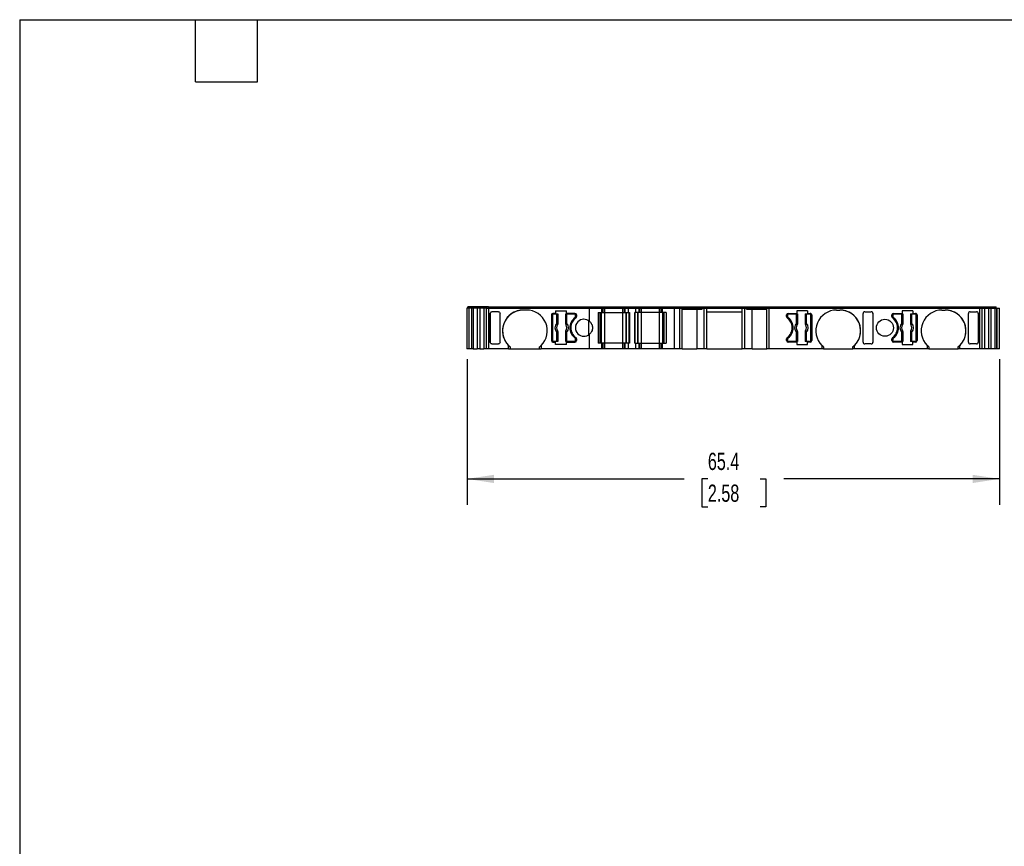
# Model space of a CAD drawing. Header units: millimetres. Extents: x 6 to 273, y 6 to 210.
# Tile 2 of 5: x 6 to 127, y 108 to 210. Entities that reach past the tile are written whole.
import ezdxf

# ---------------------------------------------------------------- set-up
doc = ezdxf.new("R2010")
doc.units = ezdxf.units.MM
doc.linetypes.add('SLD-Solid', pattern=[0])
doc.layers.add('DIMENSIONS', color=140, linetype='SLD-Solid', lineweight=25)
doc.layers.add('TEXT', color=140, linetype='SLD-Solid', lineweight=25)
doc.styles.add('SLDTEXTSTYLE0', font='TXT', dxfattribs={"width": 0.7})
doc.dimstyles.new('SLDDIMSTYLE0', dxfattribs={"dimtxt": 2.158008, "dimasz": 3.302, "dimexe": 0, "dimexo": 0.0625, "dimgap": 0.539502, "dimtad": 0, "dimtih": 1, "dimtoh": 1, "dimrnd": 1e-09, "dimzin": 12, "dimdsep": 46, "dimtxsty": 'SLDTEXTSTYLE0', "dimsah": 1, "dimcen": 0.09, "dimadec": 0, "dimazin": 3, "dimtfac": 1, "dimtofl": 0, "dimtmove": 0, "dimatfit": 3, "dimfxl": 0, "dimfrac": 2, "dimtolj": 1, "dimtzin": 12, "dimarcsym": 0})

# ---------------------------------------------------------------- blocks, each defined once
blk = doc.blocks.new('_D_4')
at = {"layer": 'DIMENSIONS'}
for p, q in [((61.3, 167.84), (61.3, 149.93)), ((126.72, 167.84), (126.72, 149.93)), ((61.3, 153.11), (87.96, 153.11)), ((90.89, 153.11), (90.16, 153.11)), ((90.16, 153.11), (90.16, 149.68)), ((97.3, 153.11), (98.03, 153.11)), ((98.03, 153.11), (98.03, 149.68)), ((126.72, 153.11), (100.22, 153.11)), ((90.16, 149.68), (90.89, 149.68)), ((98.03, 149.68), (97.3, 149.68))]:
    blk.add_line(p, q, dxfattribs=at)
for points in [[(61.3, 153.11), (64.6, 152.6), (64.6, 153.61)], [(126.72, 153.11), (123.41, 153.61), (123.41, 152.6)]]:
    blk.add_solid(points, dxfattribs=at)
at = {"layer": 'DIMENSIONS', "char_height": 2.117, "attachment_point": 1, "style": 'SLDTEXTSTYLE0'}
for s, insert in [('65.4', (90.89, 156.32)), ('2.58', (90.89, 152.41))]:
    blk.add_mtext(s, dxfattribs=dict(at, insert=insert))

msp = doc.modelspace()

# ---------------------------------------------------------------- linework, layer by layer
for p, q in [((61.396, 174.107), (61.396, 174.257)), ((61.943, 174.257), (61.396, 174.257)), ((61.943, 174.107), (61.943, 174.257)), ((61.95, 174.257), (61.943, 174.257)), ((61.943, 174.107), (61.943, 174.257)), ((61.95, 174.107), (61.95, 174.257)), ((62.137, 174.257), (61.95, 174.257)), ((62.137, 174.107), (62.137, 174.257)), ((62.666, 174.257), (62.137, 174.257)), ((62.666, 174.107), (62.666, 174.257)), ((62.939, 174.257), (62.666, 174.257)), ((62.939, 174.107), (62.939, 174.257)), ((63.468, 174.257), (62.939, 174.257)), ((63.468, 174.107), (63.468, 174.257)), ((63.751, 174.257), (63.468, 174.257)), ((63.751, 174.107), (63.751, 174.257)), ((63.944, 174.257), (63.751, 174.257)), ((63.944, 174.107), (63.944, 174.257)), ((63.944, 174.257), (76.319, 174.257)), ((76.319, 174.107), (76.319, 174.257)), ((76.319, 174.257), (77.765, 174.257)), ((77.765, 174.107), (77.765, 174.257)), ((77.765, 174.107), (77.765, 174.257)), ((77.765, 174.257), (77.765, 174.257)), ((77.765, 174.257), (77.92, 174.257)), ((77.92, 174.107), (77.92, 174.257)), ((77.92, 174.257), (78.22, 174.257)), ((78.22, 174.107), (78.22, 174.257)), ((78.22, 174.257), (80.453, 174.257)), ((80.453, 174.107), (80.453, 174.257)), ((80.453, 174.257), (80.753, 174.257)), ((80.753, 174.107), (80.753, 174.257)), ((80.753, 174.257), (80.812, 174.257)), ((80.812, 174.107), (80.812, 174.257)), ((80.812, 174.257), (81.195, 174.257)), ((81.195, 174.107), (81.195, 174.257)), ((81.195, 174.257), (81.979, 174.257)), ((81.979, 174.107), (81.979, 174.257)), ((81.979, 174.257), (82.362, 174.257)), ((82.362, 174.107), (82.362, 174.257)), ((82.362, 174.257), (82.42, 174.257)), ((82.42, 174.107), (82.42, 174.257)), ((82.42, 174.257), (82.72, 174.257)), ((82.72, 174.107), (82.72, 174.257)), ((82.72, 174.257), (84.953, 174.257)), ((84.953, 174.107), (84.953, 174.257)), ((84.953, 174.257), (85.253, 174.257)), ((85.253, 174.107), (85.253, 174.257)), ((85.253, 174.257), (85.409, 174.257)), ((85.409, 174.107), (85.409, 174.257)), ((85.409, 174.257), (86.855, 174.257)), ((85.409, 174.107), (85.409, 174.257)), ((85.409, 174.257), (85.409, 174.257)), ((86.855, 174.107), (86.855, 174.257)), ((86.855, 174.257), (87.43, 174.257)), ((87.43, 174.107), (87.43, 174.257)), ((87.43, 174.257), (87.63, 174.257)), ((87.63, 174.107), (87.63, 174.257)), ((87.63, 174.257), (90.189, 174.257)), ((90.189, 174.107), (90.189, 174.257)), ((90.189, 174.257), (90.358, 174.257)), ((90.358, 174.107), (90.358, 174.257)), ((90.358, 174.257), (90.655, 174.257)), ((90.655, 174.107), (90.655, 174.257)), ((90.655, 174.257), (95.204, 174.257)), ((95.204, 174.107), (95.204, 174.257)), ((95.204, 174.257), (95.5, 174.257)), ((95.5, 174.107), (95.5, 174.257)), ((95.5, 174.257), (95.669, 174.257)), ((95.669, 174.107), (95.669, 174.257)), ((95.669, 174.257), (98.23, 174.257)), ((98.23, 174.107), (98.23, 174.257)), ((98.23, 174.257), (98.43, 174.257)), ((98.43, 174.107), (98.43, 174.257)), ((98.43, 174.257), (124.315, 174.257)), ((124.315, 174.107), (124.315, 174.257)), ((124.315, 174.257), (124.508, 174.257)), ((124.508, 174.107), (124.508, 174.257)), ((124.508, 174.257), (124.791, 174.257)), ((124.791, 174.107), (124.791, 174.257)), ((124.791, 174.257), (125.32, 174.257)), ((125.32, 174.107), (125.32, 174.257)), ((125.32, 174.257), (125.594, 174.257)), ((125.594, 174.107), (125.594, 174.257)), ((125.594, 174.257), (126.12, 174.257)), ((126.12, 174.107), (126.12, 174.257)), ((126.12, 174.257), (126.309, 174.257)), ((126.309, 174.107), (126.309, 174.257)), ((126.309, 174.257), (126.316, 174.257)), ((126.316, 174.107), (126.316, 174.257)), ((61.296, 174.107), (61.296, 169.107)), ((61.543, 174.107), (61.296, 174.107)), ((61.543, 174.107), (61.543, 169.107)), ((61.843, 174.107), (61.543, 174.107)), ((61.843, 174.107), (61.843, 169.107)), ((61.854, 174.107), (61.843, 174.107)), ((61.843, 174.107), (61.843, 169.107)), ((61.854, 174.107), (61.854, 169.107)), ((62.059, 174.107), (61.854, 174.107)), ((62.059, 174.107), (62.059, 169.107)), ((62.551, 174.107), (62.059, 174.107)), ((62.551, 174.107), (62.551, 169.107)), ((62.861, 174.107), (62.551, 174.107)), ((62.861, 174.107), (62.861, 169.107)), ((63.353, 174.107), (62.861, 174.107)), ((63.353, 174.107), (63.353, 169.107)), ((63.655, 174.107), (63.353, 174.107)), ((63.655, 174.107), (63.655, 169.107)), ((63.655, 174.107), (63.944, 174.107)), ((63.944, 174.107), (63.944, 169.107)), ((63.944, 174.107), (76.363, 174.107)), ((64.155, 173.474), (64.155, 173.456)), ((64.155, 169.89), (64.155, 173.474)), ((64.155, 173.456), (64.155, 169.908)), ((65.163, 173.657), (64.355, 173.657)), ((65.363, 169.908), (65.363, 173.456)), ((68.613, 173.857), (68.213, 173.857)), ((71.663, 173.257), (71.663, 170.107)), ((71.663, 173.257), (71.663, 173.257)), ((71.663, 173.257), (71.663, 170.107)), ((71.788, 173.232), (71.788, 170.132)), ((72.173, 173.457), (71.863, 173.457)), ((71.938, 173.382), (72.347, 173.382)), ((72.173, 173.757), (72.173, 173.457)), ((72.173, 173.757), (73.513, 173.757)), ((72.347, 172.269), (72.347, 173.382)), ((72.347, 173.382), (72.446, 173.382)), ((72.446, 173.382), (72.446, 172.269)), ((72.446, 173.382), (72.456, 173.382)), ((72.456, 172.158), (72.456, 173.382)), ((73.421, 173.382), (73.421, 172.158)), ((73.421, 173.382), (73.43, 173.382)), ((73.43, 172.269), (73.43, 173.382)), ((73.43, 173.382), (73.53, 173.382)), ((73.513, 173.457), (73.513, 173.757)), ((74.563, 173.457), (73.513, 173.457)), ((73.53, 173.382), (73.53, 172.269)), ((73.53, 173.382), (74.488, 173.382)), ((74.638, 173.082), (74.638, 173.232)), ((74.638, 173.232), (74.638, 173.232)), ((74.638, 173.232), (74.638, 173.082)), ((74.638, 173.082), (74.638, 173.082)), ((74.763, 173.257), (74.763, 173.057)), ((76.363, 172.465), (76.363, 174.107)), ((76.363, 174.107), (77.865, 174.107)), ((77.42, 173.557), (77.865, 173.557)), ((77.42, 173.557), (77.42, 169.807)), ((77.665, 169.807), (77.665, 173.557)), ((77.665, 169.807), (77.665, 173.557)), ((77.82, 169.807), (77.82, 173.557)), ((77.865, 173.557), (77.865, 174.107)), ((77.865, 173.557), (77.865, 174.107)), ((77.865, 174.107), (77.865, 174.107)), ((77.865, 174.107), (78.02, 174.107)), ((77.865, 173.557), (77.865, 173.557)), ((77.865, 173.557), (78.02, 173.557)), ((78.02, 173.557), (78.02, 174.107)), ((78.02, 174.107), (78.22, 174.107)), ((78.02, 173.557), (78.22, 173.557)), ((78.22, 173.557), (78.22, 174.107)), ((78.22, 174.107), (80.453, 174.107)), ((78.22, 169.807), (78.22, 173.557)), ((78.22, 173.557), (80.453, 173.557)), ((80.453, 173.557), (80.453, 174.107)), ((80.453, 174.107), (80.653, 174.107)), ((80.453, 169.807), (80.453, 173.557)), ((80.453, 173.557), (80.653, 173.557)), ((80.653, 173.557), (80.653, 174.107)), ((80.653, 174.107), (80.741, 174.107)), ((80.653, 173.557), (80.741, 173.557)), ((80.741, 173.557), (80.741, 174.107)), ((80.741, 174.107), (81.153, 174.107)), ((80.741, 173.557), (81.153, 173.557)), ((80.853, 169.807), (80.853, 173.557)), ((80.883, 169.807), (80.883, 173.557)), ((81.153, 173.557), (81.153, 174.107)), ((81.153, 174.107), (82.02, 174.107)), ((81.153, 173.557), (81.253, 173.557)), ((81.236, 169.807), (81.236, 173.557)), ((81.253, 173.557), (81.253, 169.807)), ((81.92, 173.557), (81.92, 169.807)), ((82.02, 173.557), (81.92, 173.557)), ((81.938, 169.807), (81.938, 173.557)), ((82.02, 173.557), (82.02, 174.107)), ((82.02, 174.107), (82.433, 174.107)), ((82.433, 173.557), (82.02, 173.557)), ((82.291, 169.807), (82.291, 173.557)), ((82.32, 169.807), (82.32, 173.557)), ((82.433, 173.557), (82.433, 174.107)), ((82.433, 174.107), (82.52, 174.107)), ((82.52, 173.557), (82.433, 173.557)), ((82.52, 173.557), (82.52, 174.107)), ((82.52, 174.107), (82.72, 174.107)), ((82.72, 173.557), (82.52, 173.557)), ((82.72, 173.557), (82.72, 174.107)), ((82.72, 174.107), (84.953, 174.107)), ((82.72, 169.807), (82.72, 173.557)), ((84.953, 173.557), (82.72, 173.557)), ((84.953, 173.557), (84.953, 174.107)), ((84.953, 174.107), (85.153, 174.107)), ((84.953, 169.807), (84.953, 173.557)), ((85.153, 173.557), (84.953, 173.557)), ((85.153, 173.557), (85.153, 174.107)), ((85.153, 174.107), (85.309, 174.107)), ((85.309, 173.557), (85.153, 173.557)), ((85.309, 173.557), (85.309, 174.107)), ((85.309, 174.107), (86.81, 174.107)), ((85.309, 173.557), (85.309, 174.107)), ((85.309, 174.107), (85.309, 174.107)), ((85.753, 173.557), (85.309, 173.557)), ((85.309, 173.557), (85.309, 173.557)), ((85.353, 169.807), (85.353, 173.557)), ((85.509, 169.807), (85.509, 173.557)), ((85.509, 169.807), (85.509, 173.557)), ((85.753, 173.557), (85.753, 169.807)), ((86.81, 169.107), (86.81, 174.107)), ((86.81, 174.107), (87.43, 174.107)), ((87.43, 169.107), (87.43, 174.107)), ((87.43, 174.107), (87.73, 174.107)), ((87.73, 169.107), (87.73, 174.107)), ((87.73, 174.107), (90.204, 174.107)), ((87.73, 173.957), (90.204, 173.957)), ((89.522, 173.957), (89.522, 169.107)), ((90.204, 173.957), (90.204, 174.107)), ((90.204, 174.107), (90.43, 174.107)), ((90.43, 169.107), (90.43, 174.107)), ((90.43, 174.107), (90.755, 174.107)), ((90.755, 169.107), (90.755, 174.107)), ((90.755, 174.107), (95.104, 174.107)), ((90.755, 173.657), (95.104, 173.657)), ((95.104, 169.107), (95.104, 174.107)), ((95.104, 174.107), (95.429, 174.107)), ((95.429, 169.107), (95.429, 174.107)), ((95.429, 174.107), (95.654, 174.107)), ((95.654, 173.957), (95.654, 174.107)), ((95.654, 174.107), (98.13, 174.107)), ((95.654, 173.957), (98.13, 173.957)), ((96.337, 169.107), (96.337, 173.957)), ((98.13, 169.107), (98.13, 174.107)), ((98.13, 174.107), (98.43, 174.107)), ((98.43, 169.107), (98.43, 174.107)), ((98.43, 174.107), (124.315, 174.107)), ((100.554, 173.057), (100.554, 173.257)), ((100.679, 173.232), (100.679, 173.082)), ((100.679, 173.232), (100.679, 173.232)), ((100.679, 173.082), (100.679, 173.232)), ((100.679, 173.082), (100.679, 173.082)), ((100.754, 173.457), (101.804, 173.457)), ((100.829, 173.382), (101.787, 173.382)), ((101.787, 172.269), (101.787, 173.382)), ((101.787, 173.382), (101.887, 173.382)), ((103.144, 173.757), (101.804, 173.757)), ((101.804, 173.757), (101.804, 173.457)), ((101.887, 173.382), (101.887, 172.269)), ((101.887, 173.382), (101.896, 173.382)), ((101.896, 172.158), (101.896, 173.382)), ((102.861, 173.382), (102.861, 172.158)), ((102.861, 173.382), (102.871, 173.382)), ((102.871, 172.269), (102.871, 173.382)), ((102.871, 173.382), (102.971, 173.382)), ((102.971, 173.382), (102.971, 172.269)), ((102.971, 173.382), (103.379, 173.382)), ((103.144, 173.757), (103.144, 173.457)), ((103.144, 173.457), (103.454, 173.457)), ((103.529, 170.132), (103.529, 173.232)), ((103.654, 173.257), (103.654, 170.107)), ((103.654, 173.257), (103.654, 173.257)), ((103.654, 173.257), (103.654, 170.107)), ((106.704, 173.857), (107.104, 173.857)), ((109.954, 169.908), (109.954, 173.456)), ((110.154, 173.657), (110.962, 173.657)), ((111.162, 173.474), (111.162, 173.456)), ((111.162, 173.474), (111.162, 169.89)), ((111.162, 173.456), (111.162, 169.908)), ((113.494, 173.057), (113.494, 173.257)), ((113.619, 173.232), (113.619, 173.082)), ((113.619, 173.232), (113.619, 173.232)), ((113.619, 173.082), (113.619, 173.232)), ((113.619, 173.082), (113.619, 173.082)), ((113.694, 173.457), (114.744, 173.457)), ((113.769, 173.382), (114.727, 173.382)), ((114.727, 172.269), (114.727, 173.382)), ((114.727, 173.382), (114.827, 173.382)), ((116.084, 173.757), (114.744, 173.757)), ((114.744, 173.757), (114.744, 173.457)), ((114.827, 173.382), (114.827, 172.269)), ((114.827, 173.382), (114.836, 173.382)), ((114.836, 172.158), (114.836, 173.382)), ((115.801, 173.382), (115.801, 172.158)), ((115.801, 173.382), (115.811, 173.382)), ((115.811, 172.269), (115.811, 173.382)), ((115.811, 173.382), (115.911, 173.382)), ((115.911, 173.382), (115.911, 172.269)), ((115.911, 173.382), (116.319, 173.382)), ((116.084, 173.757), (116.084, 173.457)), ((116.084, 173.457), (116.394, 173.457)), ((116.469, 170.132), (116.469, 173.232)), ((116.594, 173.257), (116.594, 170.107)), ((116.594, 173.257), (116.594, 173.257)), ((116.594, 173.257), (116.594, 170.107)), ((119.644, 173.857), (120.044, 173.857)), ((122.894, 169.908), (122.894, 173.456)), ((123.094, 173.657), (123.902, 173.657)), ((124.102, 173.474), (124.102, 173.456)), ((124.102, 173.474), (124.102, 169.89)), ((124.102, 173.456), (124.102, 169.908)), ((124.315, 169.107), (124.315, 174.107)), ((124.315, 174.107), (124.605, 174.107)), ((124.605, 169.107), (124.605, 174.107)), ((124.605, 174.107), (124.906, 174.107)), ((124.906, 169.107), (124.906, 174.107)), ((124.906, 174.107), (125.398, 174.107)), ((125.398, 169.107), (125.398, 174.107)), ((125.398, 174.107), (125.709, 174.107)), ((125.709, 169.107), (125.709, 174.107)), ((125.709, 174.107), (126.199, 174.107)), ((126.199, 169.107), (126.199, 174.107)), ((126.199, 174.107), (126.406, 174.107)), ((126.406, 169.107), (126.406, 174.107)), ((126.406, 174.107), (126.416, 174.107)), ((126.416, 169.107), (126.416, 174.107)), ((126.416, 174.107), (126.716, 174.107)), ((126.716, 169.107), (126.716, 174.107)), ((72.347, 172.269), (72.446, 172.269)), ((73.43, 172.269), (73.53, 172.269)), ((74.558, 172.922), (74.558, 172.922)), ((76.274, 170.828), (76.274, 172.536)), ((100.759, 172.922), (100.759, 172.922)), ((101.787, 172.269), (101.887, 172.269)), ((102.871, 172.269), (102.971, 172.269)), ((113.699, 172.922), (113.699, 172.922)), ((114.727, 172.269), (114.827, 172.269)), ((115.811, 172.269), (115.911, 172.269)), ((72.347, 169.982), (72.347, 171.095)), ((72.446, 171.095), (72.347, 171.095)), ((72.446, 171.095), (72.446, 169.982)), ((72.456, 169.982), (72.456, 171.205)), ((73.421, 171.205), (73.421, 169.982)), ((73.43, 169.982), (73.43, 171.095)), ((73.53, 171.095), (73.43, 171.095)), ((73.53, 171.095), (73.53, 169.982)), ((76.363, 169.107), (76.363, 170.899)), ((101.787, 169.982), (101.787, 171.095)), ((101.887, 171.095), (101.787, 171.095)), ((101.887, 171.095), (101.887, 169.982)), ((101.896, 169.982), (101.896, 171.205)), ((102.861, 171.205), (102.861, 169.982)), ((102.871, 169.982), (102.871, 171.095)), ((102.971, 171.095), (102.871, 171.095)), ((102.971, 171.095), (102.971, 169.982)), ((114.727, 169.982), (114.727, 171.095)), ((114.827, 171.095), (114.727, 171.095)), ((114.827, 171.095), (114.827, 169.982)), ((114.836, 169.982), (114.836, 171.205)), ((115.801, 171.205), (115.801, 169.982)), ((115.811, 169.982), (115.811, 171.095)), ((115.911, 171.095), (115.811, 171.095)), ((115.911, 171.095), (115.911, 169.982)), ((64.155, 169.908), (64.155, 169.89)), ((64.355, 169.707), (65.163, 169.707)), ((66.413, 169.107), (66.413, 169.501)), ((70.413, 169.501), (70.413, 169.107)), ((71.663, 170.107), (71.663, 170.107)), ((71.863, 169.907), (72.173, 169.907)), ((72.347, 169.982), (71.938, 169.982)), ((72.173, 169.607), (72.173, 169.907)), ((73.513, 169.607), (72.173, 169.607)), ((72.446, 169.982), (72.347, 169.982)), ((72.456, 169.982), (72.446, 169.982)), ((73.43, 169.982), (73.421, 169.982)), ((73.53, 169.982), (73.43, 169.982)), ((73.513, 169.607), (73.513, 169.907)), ((73.513, 169.907), (74.563, 169.907)), ((74.488, 169.982), (73.53, 169.982)), ((74.558, 170.442), (74.558, 170.442)), ((74.638, 170.132), (74.638, 170.282)), ((74.638, 170.282), (74.638, 170.282)), ((74.638, 170.282), (74.638, 170.132)), ((74.638, 170.132), (74.638, 170.132)), ((74.763, 170.307), (74.763, 170.107)), ((77.865, 169.807), (77.42, 169.807)), ((77.865, 169.107), (77.865, 169.807)), ((77.865, 169.107), (77.865, 169.807)), ((77.865, 169.807), (77.865, 169.807)), ((78.02, 169.807), (77.865, 169.807)), ((78.02, 169.107), (78.02, 169.807)), ((78.22, 169.807), (78.02, 169.807)), ((78.22, 169.107), (78.22, 169.807)), ((80.453, 169.807), (78.22, 169.807)), ((80.453, 169.107), (80.453, 169.807)), ((80.653, 169.807), (80.453, 169.807)), ((80.653, 169.107), (80.653, 169.807)), ((80.741, 169.807), (80.653, 169.807)), ((80.741, 169.107), (80.741, 169.807)), ((81.153, 169.807), (80.741, 169.807)), ((81.153, 169.107), (81.153, 169.807)), ((81.253, 169.807), (81.153, 169.807)), ((81.92, 169.807), (82.02, 169.807)), ((82.02, 169.107), (82.02, 169.807)), ((82.02, 169.807), (82.433, 169.807)), ((82.433, 169.107), (82.433, 169.807)), ((82.433, 169.807), (82.52, 169.807)), ((82.52, 169.107), (82.52, 169.807)), ((82.52, 169.807), (82.72, 169.807)), ((82.72, 169.107), (82.72, 169.807)), ((82.72, 169.807), (84.953, 169.807)), ((84.953, 169.107), (84.953, 169.807)), ((84.953, 169.807), (85.153, 169.807)), ((85.153, 169.107), (85.153, 169.807)), ((85.153, 169.807), (85.309, 169.807)), ((85.309, 169.107), (85.309, 169.807)), ((85.309, 169.807), (85.753, 169.807)), ((85.309, 169.107), (85.309, 169.807)), ((85.309, 169.807), (85.309, 169.807)), ((100.554, 170.107), (100.554, 170.307)), ((100.679, 170.282), (100.679, 170.132)), ((100.679, 170.282), (100.679, 170.282)), ((100.679, 170.132), (100.679, 170.282)), ((100.679, 170.132), (100.679, 170.132)), ((101.804, 169.907), (100.754, 169.907)), ((100.759, 170.442), (100.759, 170.442)), ((101.787, 169.982), (100.829, 169.982)), ((101.887, 169.982), (101.787, 169.982)), ((101.804, 169.907), (101.804, 169.607)), ((101.804, 169.607), (103.144, 169.607)), ((101.896, 169.982), (101.887, 169.982)), ((102.871, 169.982), (102.861, 169.982)), ((102.971, 169.982), (102.871, 169.982)), ((103.379, 169.982), (102.971, 169.982)), ((103.144, 169.607), (103.144, 169.907)), ((103.454, 169.907), (103.144, 169.907)), ((103.654, 170.107), (103.654, 170.107)), ((104.904, 169.501), (104.904, 169.107)), ((108.904, 169.107), (108.904, 169.501)), ((110.962, 169.707), (110.154, 169.707)), ((111.162, 169.908), (111.162, 169.89)), ((113.494, 170.107), (113.494, 170.307)), ((113.619, 170.282), (113.619, 170.132)), ((113.619, 170.282), (113.619, 170.282)), ((113.619, 170.132), (113.619, 170.282)), ((113.619, 170.132), (113.619, 170.132)), ((114.744, 169.907), (113.694, 169.907)), ((113.699, 170.442), (113.699, 170.442)), ((114.727, 169.982), (113.769, 169.982)), ((114.827, 169.982), (114.727, 169.982)), ((114.744, 169.907), (114.744, 169.607)), ((114.744, 169.607), (116.084, 169.607)), ((114.836, 169.982), (114.827, 169.982)), ((115.811, 169.982), (115.801, 169.982)), ((115.911, 169.982), (115.811, 169.982)), ((116.319, 169.982), (115.911, 169.982)), ((116.084, 169.607), (116.084, 169.907)), ((116.394, 169.907), (116.084, 169.907)), ((116.594, 170.107), (116.594, 170.107)), ((117.844, 169.501), (117.844, 169.107)), ((121.844, 169.107), (121.844, 169.501)), ((123.902, 169.707), (123.094, 169.707)), ((124.102, 169.908), (124.102, 169.89)), ((61.543, 169.107), (61.296, 169.107)), ((61.843, 169.107), (61.543, 169.107)), ((61.854, 169.107), (61.843, 169.107)), ((62.059, 169.107), (61.854, 169.107)), ((62.059, 169.107), (62.551, 169.107)), ((62.551, 169.107), (62.551, 169.107)), ((62.861, 169.107), (62.551, 169.107)), ((62.861, 169.107), (63.353, 169.107)), ((63.655, 169.107), (63.353, 169.107)), ((63.944, 169.107), (63.655, 169.107)), ((66.413, 169.107), (63.944, 169.107)), ((66.413, 169.107), (66.613, 169.107)), ((66.613, 169.321), (66.613, 169.107)), ((66.613, 169.107), (70.213, 169.107)), ((70.213, 169.107), (70.213, 169.321)), ((70.213, 169.107), (70.413, 169.107)), ((76.363, 169.107), (70.413, 169.107)), ((77.865, 169.107), (76.363, 169.107)), ((77.865, 169.107), (77.865, 169.107)), ((78.02, 169.107), (77.865, 169.107)), ((78.22, 169.107), (78.02, 169.107)), ((80.453, 169.107), (78.22, 169.107)), ((80.653, 169.107), (80.453, 169.107)), ((80.741, 169.107), (80.653, 169.107)), ((81.153, 169.107), (80.741, 169.107)), ((82.02, 169.107), (81.153, 169.107)), ((82.433, 169.107), (82.02, 169.107)), ((82.52, 169.107), (82.433, 169.107)), ((82.72, 169.107), (82.52, 169.107)), ((84.953, 169.107), (82.72, 169.107)), ((85.153, 169.107), (84.953, 169.107)), ((85.309, 169.107), (85.153, 169.107)), ((86.81, 169.107), (85.309, 169.107)), ((85.309, 169.107), (85.309, 169.107)), ((87.43, 169.107), (86.81, 169.107)), ((87.73, 169.107), (87.43, 169.107)), ((87.73, 169.107), (89.522, 169.107)), ((90.43, 169.107), (89.522, 169.107)), ((90.755, 169.107), (90.43, 169.107)), ((90.755, 169.107), (95.104, 169.107)), ((95.429, 169.107), (95.104, 169.107)), ((96.337, 169.107), (95.429, 169.107)), ((96.337, 169.107), (98.13, 169.107)), ((98.43, 169.107), (98.13, 169.107)), ((104.904, 169.107), (98.43, 169.107)), ((105.104, 169.107), (104.904, 169.107)), ((105.104, 169.321), (105.104, 169.107)), ((105.104, 169.107), (108.704, 169.107)), ((108.704, 169.107), (108.704, 169.321)), ((108.904, 169.107), (108.704, 169.107)), ((117.844, 169.107), (108.904, 169.107)), ((118.044, 169.107), (117.844, 169.107)), ((118.044, 169.321), (118.044, 169.107)), ((118.044, 169.107), (121.644, 169.107)), ((121.644, 169.107), (121.644, 169.321)), ((121.844, 169.107), (121.644, 169.107)), ((124.315, 169.107), (121.844, 169.107)), ((124.605, 169.107), (124.315, 169.107)), ((124.906, 169.107), (124.605, 169.107)), ((125.398, 169.107), (124.906, 169.107)), ((125.709, 169.107), (125.398, 169.107)), ((126.199, 169.107), (125.709, 169.107)), ((126.406, 169.107), (126.199, 169.107)), ((126.416, 169.107), (126.406, 169.107)), ((126.716, 169.107), (126.416, 169.107))]:
    msp.add_line(p, q)
at = {"flags": 128}
for points in [[(72.42, 172.044), (72.419, 172.045), (72.418, 172.045)], [(72.449, 172.161), (72.453, 172.159), (72.456, 172.158)], [(73.421, 172.158), (73.424, 172.16), (73.427, 172.161)], [(73.458, 172.045), (73.457, 172.045), (73.457, 172.044)], [(101.86, 172.044), (101.86, 172.045), (101.859, 172.045)], [(101.89, 172.161), (101.893, 172.159), (101.896, 172.158)], [(102.861, 172.158), (102.865, 172.16), (102.868, 172.161)], [(102.899, 172.045), (102.898, 172.045), (102.897, 172.044)], [(114.8, 172.044), (114.8, 172.045), (114.799, 172.045)], [(114.83, 172.161), (114.833, 172.159), (114.836, 172.158)], [(115.801, 172.158), (115.805, 172.16), (115.808, 172.161)], [(115.839, 172.045), (115.838, 172.045), (115.837, 172.044)], [(72.418, 171.319), (72.419, 171.319), (72.42, 171.32)], [(72.456, 171.205), (72.452, 171.204), (72.449, 171.203)], [(73.427, 171.203), (73.424, 171.205), (73.421, 171.205)], [(73.457, 171.32), (73.458, 171.319), (73.458, 171.319)], [(101.859, 171.319), (101.86, 171.319), (101.86, 171.32)], [(101.896, 171.205), (101.893, 171.204), (101.89, 171.203)], [(102.868, 171.203), (102.864, 171.205), (102.861, 171.205)], [(102.897, 171.32), (102.898, 171.319), (102.899, 171.319)], [(114.799, 171.319), (114.8, 171.319), (114.8, 171.32)], [(114.836, 171.205), (114.833, 171.204), (114.83, 171.203)], [(115.808, 171.203), (115.804, 171.205), (115.801, 171.205)], [(115.837, 171.32), (115.838, 171.319), (115.839, 171.319)]]:
    msp.add_lwpolyline(points, dxfattribs=at)
msp.add_circle((112.644, 171.682), 1.05)
for centre, radius, start, end in [((68.213, 171.307), 2.55, 90, 225.09914), ((68.213, 171.307), 2.55, 90, 231.1377), ((68.613, 171.307), 2.55, 314.90088, 89.99999), ((71.863, 173.257), 0.2, 90, 180), ((71.863, 173.257), 0.2, 90, 180), ((71.938, 173.232), 0.15, 90, 180), ((74.488, 173.232), 0.15, 0, 90), ((74.488, 173.232), 0.15, 0, 90), ((74.438, 173.082), 0.2, 306.8699, 360), ((74.438, 173.082), 0.2, 306.86992, 0), ((74.563, 173.257), 0.2, 0, 90), ((74.563, 173.057), 0.2, 306.03188, 0), ((100.754, 173.257), 0.2, 90, 180), ((100.754, 173.057), 0.2, 180, 233.96812), ((100.829, 173.232), 0.15, 90, 180), ((100.829, 173.232), 0.15, 90.00003, 180), ((100.879, 173.082), 0.2, 180, 233.1301), ((100.879, 173.082), 0.2, 180, 233.13009), ((103.379, 173.232), 0.15, 0, 90), ((103.454, 173.257), 0.2, 0, 90), ((103.454, 173.257), 0.2, 0, 90.00007), ((106.704, 171.307), 2.55, 90.00001, 225.09912), ((107.104, 171.307), 2.55, 314.90086, 90), ((107.104, 171.307), 2.55, 308.86227, 90), ((113.694, 173.257), 0.2, 90, 180), ((113.694, 173.057), 0.2, 180, 233.96812), ((113.769, 173.232), 0.15, 90, 180), ((113.769, 173.232), 0.15, 90.00003, 180), ((113.819, 173.082), 0.2, 180, 233.1301), ((113.819, 173.082), 0.2, 180, 233.13009), ((116.319, 173.232), 0.15, 0, 90), ((116.394, 173.257), 0.2, 0, 90), ((116.394, 173.257), 0.2, 0, 90.00007), ((119.644, 171.307), 2.55, 90.00001, 225.09912), ((120.044, 171.307), 2.55, 314.90086, 90), ((120.044, 171.307), 2.55, 308.86227, 90), ((72.938, 171.682), 0.833, 135.23629, 224.76371), ((72.938, 171.682), 0.634, 145.08334, 214.91666), ((72.938, 171.682), 0.633, 145.05032, 214.94968), ((72.385, 172.175), 0.066, 289.96147, 346.89453), ((73.492, 172.175), 0.066, 193.10546, 250.03853), ((72.938, 171.682), 0.633, 325.05032, 34.94968), ((72.938, 171.682), 0.634, 325.08334, 34.91666), ((72.938, 171.682), 0.833, 315.23629, 44.76371), ((75.488, 171.682), 1.55, 126.8699, 233.1301), ((75.488, 171.682), 1.55, 126.8699, 233.1301), ((75.563, 171.682), 1.5, 126.03188, 233.96812), ((75.663, 171.682), 1.05, 48.18969, 311.81031), ((75.663, 171.682), 1.05, 90, 270), ((99.754, 171.682), 1.5, 306.03188, 53.96812), ((99.829, 171.682), 1.55, 306.8699, 53.1301), ((99.829, 171.682), 1.55, 306.8699, 53.1301), ((102.379, 171.682), 0.833, 135.23629, 224.76371), ((102.379, 171.682), 0.634, 145.08334, 214.91666), ((102.379, 171.682), 0.633, 145.05031, 214.94969), ((101.826, 172.175), 0.066, 289.96147, 346.89453), ((102.932, 172.175), 0.066, 193.10547, 250.03853), ((102.379, 171.682), 0.633, 325.05031, 34.94969), ((102.379, 171.682), 0.634, 325.08334, 34.91666), ((102.379, 171.682), 0.833, 315.23629, 44.76371), ((112.694, 171.682), 1.5, 306.03188, 53.96812), ((112.769, 171.682), 1.55, 306.8699, 53.1301), ((112.769, 171.682), 1.55, 306.8699, 53.1301), ((115.319, 171.682), 0.833, 135.23629, 224.76371), ((115.319, 171.682), 0.634, 145.08334, 214.91666), ((115.319, 171.682), 0.633, 145.05031, 214.94969), ((114.766, 172.175), 0.066, 289.96147, 346.89453), ((115.872, 172.175), 0.066, 193.10547, 250.03853), ((115.319, 171.682), 0.633, 325.05031, 34.94969), ((115.319, 171.682), 0.634, 325.08334, 34.91666), ((115.319, 171.682), 0.833, 315.23629, 44.76371), ((72.385, 171.188), 0.066, 13.10547, 70.03853), ((73.492, 171.188), 0.066, 109.96147, 166.89454), ((101.826, 171.188), 0.066, 13.10547, 70.03853), ((102.932, 171.188), 0.066, 109.96147, 166.89453), ((114.766, 171.188), 0.066, 13.10547, 70.03853), ((115.872, 171.188), 0.066, 109.96147, 166.89453), ((71.863, 170.107), 0.2, 180, 270), ((71.863, 170.107), 0.2, 180, 270), ((71.938, 170.132), 0.15, 180, 270), ((74.488, 170.132), 0.15, 270, 0), ((74.488, 170.132), 0.15, 270.00003, 0), ((74.438, 170.282), 0.2, 0, 53.1301), ((74.438, 170.282), 0.2, 0, 53.13008), ((74.563, 170.107), 0.2, 270, 0), ((74.563, 170.307), 0.2, 0, 53.96812), ((100.754, 170.307), 0.2, 126.03188, 180), ((100.754, 170.107), 0.2, 180, 270), ((100.879, 170.282), 0.2, 126.8699, 180), ((100.879, 170.282), 0.2, 126.86991, 180), ((100.829, 170.132), 0.15, 180, 270), ((100.829, 170.132), 0.15, 180, 270), ((103.379, 170.132), 0.15, 270, 0), ((103.454, 170.107), 0.2, 270, 0), ((103.454, 170.107), 0.2, 270, 0), ((113.694, 170.307), 0.2, 126.03188, 180), ((113.694, 170.107), 0.2, 180, 270), ((113.819, 170.282), 0.2, 126.8699, 180), ((113.819, 170.282), 0.2, 126.86991, 180), ((113.769, 170.132), 0.15, 180, 270), ((113.769, 170.132), 0.15, 180, 270), ((116.319, 170.132), 0.15, 270, 0), ((116.394, 170.107), 0.2, 270, 0), ((116.394, 170.107), 0.2, 270, 0)]:
    msp.add_arc(centre, radius, start, end)
for points, knots in [([(64.155, 173.456), (64.155, 173.504), (64.174, 173.559), (64.252, 173.637), (64.308, 173.657), (64.355, 173.657)], [0, 0, 0, 0, 0.5, 0.5, 1, 1, 1, 1]), ([(65.163, 173.657), (65.21, 173.657), (65.266, 173.637), (65.344, 173.559), (65.363, 173.504), (65.363, 173.456)], [0, 0, 0, 0, 0.5, 0.5, 1, 1, 1, 1]), ([(110.154, 173.657), (110.107, 173.657), (110.052, 173.637), (109.973, 173.559), (109.954, 173.504), (109.954, 173.456)], [0, 0, 0, 0, 0.5, 0.5, 1, 1, 1, 1]), ([(111.162, 173.456), (111.162, 173.504), (111.143, 173.559), (111.065, 173.637), (111.01, 173.657), (110.962, 173.657)], [0, 0, 0, 0, 0.5, 0.5, 1, 1, 1, 1]), ([(123.094, 173.657), (123.047, 173.657), (122.992, 173.637), (122.913, 173.559), (122.894, 173.504), (122.894, 173.456)], [0, 0, 0, 0, 0.5, 0.5, 1, 1, 1, 1]), ([(124.102, 173.456), (124.102, 173.504), (124.083, 173.559), (124.005, 173.637), (123.95, 173.657), (123.902, 173.657)], [0, 0, 0, 0, 0.5, 0.5, 1, 1, 1, 1]), ([(72.449, 172.161), (72.449, 172.144), (72.448, 172.103), (72.429, 172.067), (72.418, 172.045)], [0, 0, 0, 0, 0.389276, 1, 1, 1, 1]), ([(72.42, 172.044), (72.424, 172.05), (72.427, 172.055), (72.43, 172.061), (72.433, 172.066), (72.436, 172.072), (72.439, 172.078), (72.441, 172.084), (72.444, 172.09), (72.446, 172.096), (72.447, 172.099), (72.448, 172.102), (72.449, 172.105), (72.45, 172.112), (72.452, 172.118), (72.453, 172.124), (72.453, 172.127), (72.454, 172.131), (72.454, 172.134), (72.455, 172.142), (72.456, 172.15), (72.456, 172.158)], [0, 0, 0, 0, 0.00001937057, 0.00001937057, 0.00001937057, 0.00003874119, 0.00003874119, 0.00003874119, 0.00005811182, 0.00005811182, 0.00005811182, 0.00006777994, 0.00006777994, 0.00006777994, 0.00008715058, 0.00008715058, 0.00008715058, 0.0000968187, 0.0000968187, 0.0000968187, 0.00012148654, 0.00012148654, 0.00012148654, 0.00012148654]), ([(73.421, 172.158), (73.421, 172.152), (73.421, 172.146), (73.422, 172.139), (73.422, 172.133), (73.423, 172.126), (73.425, 172.12), (73.426, 172.114), (73.427, 172.107), (73.429, 172.101), (73.43, 172.098), (73.431, 172.095), (73.432, 172.092), (73.434, 172.086), (73.437, 172.08), (73.44, 172.074), (73.441, 172.071), (73.442, 172.068), (73.444, 172.065), (73.448, 172.058), (73.452, 172.051), (73.457, 172.044)], [0, 0, 0, 0, 0.00001937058, 0.00001937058, 0.00001937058, 0.00003874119, 0.00003874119, 0.00003874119, 0.00005811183, 0.00005811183, 0.00005811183, 0.00006777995, 0.00006777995, 0.00006777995, 0.00008715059, 0.00008715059, 0.00008715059, 0.00009681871, 0.00009681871, 0.00009681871, 0.00012148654, 0.00012148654, 0.00012148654, 0.00012148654]), ([(73.469, 172.113), (73.466, 172.106), (73.459, 172.089), (73.454, 172.065), (73.457, 172.052), (73.458, 172.045)], [0, 0, 0, 0, 0.2659023, 0.5993334, 1, 1, 1, 1]), ([(73.53, 172.269), (73.525, 172.254), (73.515, 172.225), (73.499, 172.183), (73.483, 172.144), (73.474, 172.123), (73.469, 172.113)], [0, 0, 0, 0, 0.2512213, 0.500849, 0.7634248, 1, 1, 1, 1]), ([(76.363, 172.465), (76.46, 172.378), (76.55, 172.264), (76.677, 171.994), (76.713, 171.838), (76.713, 171.525), (76.677, 171.37), (76.55, 171.1), (76.46, 170.986), (76.363, 170.899)], [0, 0, 0, 0, 0.25, 0.25, 0.5, 0.5, 0.75, 0.75, 1, 1, 1, 1]), ([(101.89, 172.161), (101.889, 172.144), (101.888, 172.103), (101.87, 172.067), (101.859, 172.045)], [0, 0, 0, 0, 0.389276, 1, 1, 1, 1]), ([(101.86, 172.044), (101.864, 172.05), (101.868, 172.055), (101.871, 172.061), (101.874, 172.066), (101.877, 172.072), (101.879, 172.078), (101.882, 172.084), (101.884, 172.09), (101.886, 172.096), (101.887, 172.099), (101.888, 172.102), (101.889, 172.105), (101.891, 172.112), (101.892, 172.118), (101.893, 172.124), (101.894, 172.127), (101.894, 172.131), (101.895, 172.134), (101.896, 172.142), (101.896, 172.15), (101.896, 172.158)], [0, 0, 0, 0, 0.00001937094, 0.00001937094, 0.00001937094, 0.00003874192, 0.00003874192, 0.00003874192, 0.00005811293, 0.00005811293, 0.00005811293, 0.00006778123, 0.00006778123, 0.00006778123, 0.00008715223, 0.00008715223, 0.00008715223, 0.00009682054, 0.00009682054, 0.00009682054, 0.00012148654, 0.00012148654, 0.00012148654, 0.00012148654]), ([(102.861, 172.158), (102.861, 172.152), (102.862, 172.146), (102.862, 172.139), (102.863, 172.133), (102.864, 172.126), (102.865, 172.12), (102.866, 172.114), (102.868, 172.107), (102.87, 172.101), (102.871, 172.098), (102.872, 172.095), (102.873, 172.092), (102.875, 172.086), (102.877, 172.08), (102.88, 172.074), (102.882, 172.071), (102.883, 172.068), (102.884, 172.065), (102.888, 172.058), (102.893, 172.051), (102.897, 172.044)], [0, 0, 0, 0, 0.00001937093, 0.00001937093, 0.00001937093, 0.0000387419, 0.0000387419, 0.0000387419, 0.00005811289, 0.00005811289, 0.00005811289, 0.00006778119, 0.00006778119, 0.00006778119, 0.00008715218, 0.00008715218, 0.00008715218, 0.00009682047, 0.00009682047, 0.00009682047, 0.00012148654, 0.00012148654, 0.00012148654, 0.00012148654]), ([(102.91, 172.113), (102.907, 172.106), (102.899, 172.089), (102.894, 172.065), (102.897, 172.052), (102.899, 172.045)], [0, 0, 0, 0, 0.2659023, 0.5993334, 1, 1, 1, 1]), ([(102.971, 172.269), (102.965, 172.254), (102.955, 172.225), (102.939, 172.183), (102.924, 172.144), (102.914, 172.123), (102.91, 172.113)], [0, 0, 0, 0, 0.25122126, 0.50084902, 0.76342484, 1, 1, 1, 1]), ([(114.83, 172.161), (114.829, 172.144), (114.828, 172.103), (114.81, 172.067), (114.799, 172.045)], [0, 0, 0, 0, 0.389276, 1, 1, 1, 1]), ([(114.8, 172.044), (114.804, 172.05), (114.808, 172.055), (114.811, 172.061), (114.814, 172.066), (114.817, 172.072), (114.819, 172.078), (114.822, 172.084), (114.824, 172.09), (114.826, 172.096), (114.827, 172.099), (114.828, 172.102), (114.829, 172.105), (114.831, 172.112), (114.832, 172.118), (114.833, 172.124), (114.834, 172.127), (114.834, 172.131), (114.835, 172.134), (114.836, 172.142), (114.836, 172.15), (114.836, 172.158)], [0, 0, 0, 0, 0.00001937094, 0.00001937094, 0.00001937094, 0.00003874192, 0.00003874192, 0.00003874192, 0.00005811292, 0.00005811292, 0.00005811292, 0.00006778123, 0.00006778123, 0.00006778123, 0.00008715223, 0.00008715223, 0.00008715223, 0.00009682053, 0.00009682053, 0.00009682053, 0.00012148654, 0.00012148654, 0.00012148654, 0.00012148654]), ([(115.801, 172.158), (115.801, 172.152), (115.802, 172.146), (115.802, 172.139), (115.803, 172.133), (115.804, 172.126), (115.805, 172.12), (115.806, 172.114), (115.808, 172.107), (115.81, 172.101), (115.811, 172.098), (115.812, 172.095), (115.813, 172.092), (115.815, 172.086), (115.817, 172.08), (115.82, 172.074), (115.822, 172.071), (115.823, 172.068), (115.824, 172.065), (115.828, 172.058), (115.833, 172.051), (115.837, 172.044)], [0, 0, 0, 0, 0.00001937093, 0.00001937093, 0.00001937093, 0.0000387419, 0.0000387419, 0.0000387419, 0.00005811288, 0.00005811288, 0.00005811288, 0.00006778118, 0.00006778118, 0.00006778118, 0.00008715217, 0.00008715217, 0.00008715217, 0.00009682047, 0.00009682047, 0.00009682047, 0.00012148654, 0.00012148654, 0.00012148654, 0.00012148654]), ([(115.85, 172.113), (115.847, 172.106), (115.839, 172.089), (115.834, 172.065), (115.837, 172.052), (115.839, 172.045)], [0, 0, 0, 0, 0.2659023, 0.5993334, 1, 1, 1, 1]), ([(115.911, 172.269), (115.905, 172.254), (115.895, 172.225), (115.879, 172.183), (115.864, 172.144), (115.854, 172.123), (115.85, 172.113)], [0, 0, 0, 0, 0.2512213, 0.500849, 0.7634248, 1, 1, 1, 1]), ([(72.347, 171.095), (72.352, 171.11), (72.362, 171.139), (72.378, 171.181), (72.393, 171.22), (72.403, 171.241), (72.407, 171.25)], [0, 0, 0, 0, 0.2512213, 0.500849, 0.7634248, 1, 1, 1, 1]), ([(72.407, 171.25), (72.411, 171.258), (72.418, 171.275), (72.423, 171.299), (72.42, 171.312), (72.418, 171.319)], [0, 0, 0, 0, 0.2659023, 0.5993334, 1, 1, 1, 1]), ([(72.456, 171.205), (72.456, 171.212), (72.455, 171.218), (72.455, 171.225), (72.454, 171.231), (72.453, 171.238), (72.452, 171.244), (72.451, 171.25), (72.449, 171.257), (72.447, 171.263), (72.446, 171.266), (72.445, 171.269), (72.444, 171.272), (72.442, 171.278), (72.44, 171.284), (72.437, 171.29), (72.436, 171.293), (72.434, 171.296), (72.433, 171.299), (72.429, 171.306), (72.425, 171.313), (72.42, 171.32)], [0, 0, 0, 0, 0.00001937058, 0.00001937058, 0.00001937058, 0.00003874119, 0.00003874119, 0.00003874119, 0.00005811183, 0.00005811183, 0.00005811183, 0.00006777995, 0.00006777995, 0.00006777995, 0.00008715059, 0.00008715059, 0.00008715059, 0.00009681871, 0.00009681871, 0.00009681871, 0.00012148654, 0.00012148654, 0.00012148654, 0.00012148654]), ([(73.457, 171.32), (73.453, 171.314), (73.45, 171.309), (73.446, 171.303), (73.443, 171.298), (73.44, 171.292), (73.438, 171.286), (73.435, 171.28), (73.433, 171.274), (73.431, 171.268), (73.43, 171.265), (73.429, 171.262), (73.428, 171.259), (73.426, 171.252), (73.425, 171.246), (73.424, 171.24), (73.423, 171.236), (73.423, 171.233), (73.422, 171.23), (73.421, 171.222), (73.421, 171.214), (73.421, 171.205)], [0, 0, 0, 0, 0.00001937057, 0.00001937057, 0.00001937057, 0.00003874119, 0.00003874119, 0.00003874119, 0.00005811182, 0.00005811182, 0.00005811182, 0.00006777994, 0.00006777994, 0.00006777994, 0.00008715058, 0.00008715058, 0.00008715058, 0.0000968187, 0.0000968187, 0.0000968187, 0.00012148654, 0.00012148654, 0.00012148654, 0.00012148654]), ([(73.427, 171.203), (73.428, 171.22), (73.429, 171.261), (73.447, 171.297), (73.458, 171.319)], [0, 0, 0, 0, 0.389276, 1, 1, 1, 1]), ([(101.787, 171.095), (101.792, 171.11), (101.802, 171.139), (101.818, 171.181), (101.834, 171.22), (101.844, 171.241), (101.848, 171.25)], [0, 0, 0, 0, 0.2512213, 0.500849, 0.7634248, 1, 1, 1, 1]), ([(101.848, 171.25), (101.851, 171.258), (101.858, 171.275), (101.864, 171.299), (101.861, 171.312), (101.859, 171.319)], [0, 0, 0, 0, 0.2659023, 0.5993334, 1, 1, 1, 1]), ([(101.896, 171.205), (101.896, 171.212), (101.896, 171.218), (101.895, 171.225), (101.895, 171.231), (101.894, 171.238), (101.893, 171.244), (101.891, 171.25), (101.89, 171.257), (101.888, 171.263), (101.887, 171.266), (101.886, 171.269), (101.885, 171.272), (101.883, 171.278), (101.88, 171.284), (101.878, 171.29), (101.876, 171.293), (101.875, 171.296), (101.873, 171.299), (101.869, 171.306), (101.865, 171.313), (101.86, 171.32)], [0, 0, 0, 0, 0.00001937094, 0.00001937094, 0.00001937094, 0.00003874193, 0.00003874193, 0.00003874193, 0.00005811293, 0.00005811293, 0.00005811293, 0.00006778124, 0.00006778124, 0.00006778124, 0.00008715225, 0.00008715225, 0.00008715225, 0.00009682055, 0.00009682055, 0.00009682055, 0.00012148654, 0.00012148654, 0.00012148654, 0.00012148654]), ([(102.897, 171.32), (102.894, 171.314), (102.89, 171.309), (102.887, 171.303), (102.884, 171.298), (102.881, 171.292), (102.878, 171.286), (102.876, 171.28), (102.873, 171.274), (102.871, 171.268), (102.87, 171.265), (102.869, 171.262), (102.869, 171.259), (102.867, 171.252), (102.865, 171.246), (102.864, 171.24), (102.864, 171.236), (102.863, 171.233), (102.863, 171.23), (102.862, 171.222), (102.861, 171.214), (102.861, 171.205)], [0, 0, 0, 0, 0.00001937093, 0.00001937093, 0.00001937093, 0.00003874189, 0.00003874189, 0.00003874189, 0.00005811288, 0.00005811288, 0.00005811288, 0.00006778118, 0.00006778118, 0.00006778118, 0.00008715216, 0.00008715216, 0.00008715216, 0.00009682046, 0.00009682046, 0.00009682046, 0.00012148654, 0.00012148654, 0.00012148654, 0.00012148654]), ([(102.868, 171.203), (102.868, 171.22), (102.87, 171.261), (102.888, 171.297), (102.899, 171.319)], [0, 0, 0, 0, 0.389276, 1, 1, 1, 1]), ([(114.727, 171.095), (114.732, 171.11), (114.742, 171.139), (114.758, 171.181), (114.774, 171.22), (114.784, 171.241), (114.788, 171.25)], [0, 0, 0, 0, 0.2512213, 0.500849, 0.7634248, 1, 1, 1, 1]), ([(114.788, 171.25), (114.791, 171.258), (114.798, 171.275), (114.804, 171.299), (114.801, 171.312), (114.799, 171.319)], [0, 0, 0, 0, 0.2659023, 0.5993334, 1, 1, 1, 1]), ([(114.836, 171.205), (114.836, 171.212), (114.836, 171.218), (114.835, 171.225), (114.835, 171.231), (114.834, 171.238), (114.833, 171.244), (114.831, 171.25), (114.83, 171.257), (114.828, 171.263), (114.827, 171.266), (114.826, 171.269), (114.825, 171.272), (114.823, 171.278), (114.82, 171.284), (114.818, 171.29), (114.816, 171.293), (114.815, 171.296), (114.813, 171.299), (114.809, 171.306), (114.805, 171.313), (114.8, 171.32)], [0, 0, 0, 0, 0.00001937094, 0.00001937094, 0.00001937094, 0.00003874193, 0.00003874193, 0.00003874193, 0.00005811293, 0.00005811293, 0.00005811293, 0.00006778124, 0.00006778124, 0.00006778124, 0.00008715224, 0.00008715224, 0.00008715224, 0.00009682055, 0.00009682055, 0.00009682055, 0.00012148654, 0.00012148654, 0.00012148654, 0.00012148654]), ([(115.837, 171.32), (115.834, 171.314), (115.83, 171.309), (115.827, 171.303), (115.824, 171.298), (115.821, 171.292), (115.818, 171.286), (115.816, 171.28), (115.813, 171.274), (115.811, 171.268), (115.81, 171.265), (115.809, 171.262), (115.809, 171.259), (115.807, 171.252), (115.805, 171.246), (115.804, 171.24), (115.804, 171.236), (115.803, 171.233), (115.803, 171.23), (115.802, 171.222), (115.801, 171.214), (115.801, 171.205)], [0, 0, 0, 0, 0.00001937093, 0.00001937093, 0.00001937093, 0.00003874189, 0.00003874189, 0.00003874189, 0.00005811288, 0.00005811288, 0.00005811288, 0.00006778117, 0.00006778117, 0.00006778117, 0.00008715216, 0.00008715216, 0.00008715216, 0.00009682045, 0.00009682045, 0.00009682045, 0.00012148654, 0.00012148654, 0.00012148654, 0.00012148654]), ([(115.808, 171.203), (115.808, 171.22), (115.81, 171.261), (115.828, 171.297), (115.839, 171.319)], [0, 0, 0, 0, 0.389276, 1, 1, 1, 1]), ([(64.355, 169.707), (64.308, 169.707), (64.252, 169.727), (64.174, 169.805), (64.155, 169.86), (64.155, 169.908)], [0, 0, 0, 0, 0.5, 0.5, 1, 1, 1, 1]), ([(65.363, 169.908), (65.363, 169.86), (65.344, 169.805), (65.266, 169.727), (65.21, 169.707), (65.163, 169.707)], [0, 0, 0, 0, 0.5, 0.5, 1, 1, 1, 1]), ([(109.954, 169.908), (109.954, 169.86), (109.973, 169.805), (110.052, 169.727), (110.107, 169.707), (110.154, 169.707)], [0, 0, 0, 0, 0.5, 0.5, 1, 1, 1, 1]), ([(110.962, 169.707), (111.01, 169.707), (111.065, 169.727), (111.143, 169.805), (111.162, 169.86), (111.162, 169.908)], [0, 0, 0, 0, 0.5, 0.5, 1, 1, 1, 1]), ([(122.894, 169.908), (122.894, 169.86), (122.913, 169.805), (122.992, 169.727), (123.047, 169.707), (123.094, 169.707)], [0, 0, 0, 0, 0.5, 0.5, 1, 1, 1, 1]), ([(123.902, 169.707), (123.95, 169.707), (124.005, 169.727), (124.083, 169.805), (124.102, 169.86), (124.102, 169.908)], [0, 0, 0, 0, 0.5, 0.5, 1, 1, 1, 1])]:
    msp.add_open_spline(points, degree=3, knots=knots)
for points in [[(72.347, 172.269), (72.366, 172.212), (72.388, 172.155), (72.407, 172.113)], [(72.407, 172.113), (72.422, 172.083), (72.425, 172.06), (72.418, 172.045)], [(72.446, 172.269), (72.446, 172.23), (72.447, 172.191), (72.449, 172.161)], [(73.427, 172.161), (73.426, 172.117), (73.438, 172.077), (73.458, 172.045)], [(73.427, 172.161), (73.429, 172.191), (73.43, 172.23), (73.43, 172.269)], [(101.787, 172.269), (101.806, 172.212), (101.829, 172.155), (101.848, 172.113)], [(101.848, 172.113), (101.862, 172.083), (101.865, 172.06), (101.859, 172.045)], [(101.887, 172.269), (101.887, 172.23), (101.888, 172.191), (101.89, 172.161)], [(102.868, 172.161), (102.867, 172.117), (102.878, 172.077), (102.899, 172.045)], [(102.868, 172.161), (102.87, 172.191), (102.871, 172.23), (102.871, 172.269)], [(114.727, 172.269), (114.746, 172.212), (114.769, 172.155), (114.788, 172.113)], [(114.788, 172.113), (114.802, 172.083), (114.805, 172.06), (114.799, 172.045)], [(114.827, 172.269), (114.827, 172.23), (114.828, 172.191), (114.83, 172.161)], [(115.808, 172.161), (115.807, 172.117), (115.818, 172.077), (115.839, 172.045)], [(115.808, 172.161), (115.81, 172.191), (115.811, 172.23), (115.811, 172.269)], [(72.449, 171.203), (72.451, 171.247), (72.439, 171.286), (72.418, 171.319)], [(72.449, 171.203), (72.447, 171.173), (72.446, 171.134), (72.446, 171.095)], [(73.43, 171.095), (73.43, 171.134), (73.429, 171.173), (73.427, 171.203)], [(73.469, 171.25), (73.455, 171.281), (73.452, 171.304), (73.458, 171.319)], [(73.53, 171.095), (73.511, 171.152), (73.489, 171.209), (73.469, 171.25)], [(101.89, 171.203), (101.891, 171.247), (101.879, 171.286), (101.859, 171.319)], [(101.89, 171.203), (101.888, 171.173), (101.887, 171.134), (101.887, 171.095)], [(102.871, 171.095), (102.871, 171.134), (102.87, 171.173), (102.868, 171.203)], [(102.91, 171.25), (102.895, 171.281), (102.892, 171.304), (102.899, 171.319)], [(102.971, 171.095), (102.952, 171.152), (102.929, 171.209), (102.91, 171.25)], [(114.83, 171.203), (114.831, 171.247), (114.819, 171.286), (114.799, 171.319)], [(114.83, 171.203), (114.828, 171.173), (114.827, 171.134), (114.827, 171.095)], [(115.811, 171.095), (115.811, 171.134), (115.81, 171.173), (115.808, 171.203)], [(115.85, 171.25), (115.835, 171.281), (115.832, 171.304), (115.839, 171.319)], [(115.911, 171.095), (115.892, 171.152), (115.869, 171.209), (115.85, 171.25)], [(66.413, 169.501), (66.477, 169.438), (66.544, 169.378), (66.613, 169.321)], [(70.213, 169.321), (70.283, 169.378), (70.35, 169.438), (70.413, 169.501)], [(105.104, 169.321), (105.034, 169.378), (104.967, 169.438), (104.904, 169.501)], [(108.904, 169.501), (108.84, 169.438), (108.774, 169.378), (108.704, 169.321)], [(118.044, 169.321), (117.974, 169.378), (117.907, 169.438), (117.844, 169.501)], [(121.844, 169.501), (121.78, 169.438), (121.714, 169.378), (121.644, 169.321)]]:
    msp.add_open_spline(points, degree=3)
at = {"layer": 'TEXT'}
for p, q in [((6.35, 209.55), (273.05, 209.55)), ((6.35, 209.55), (6.35, 6.35)), ((27.94, 201.93), (27.94, 209.55)), ((35.56, 201.93), (35.56, 209.55)), ((27.94, 201.93), (35.56, 201.93))]:
    msp.add_line(p, q, dxfattribs=at)

# ---------------------------------------------------------------- dimensions: what is measured, and where the dimension line sits
at = {"layer": 'DIMENSIONS'}
dim = msp.add_linear_dim(base=(126.716, 153.107), p1=(61.296, 169.107), p2=(126.716, 169.107), dimstyle='SLDDIMSTYLE0', dxfattribs=at)
dim.commit()
dim.dimension.update_dxf_attribs({"geometry": '_D_4', "text_midpoint": (94.094, 153.107), "dimtype": 160})

doc.saveas('drawing.dxf')
